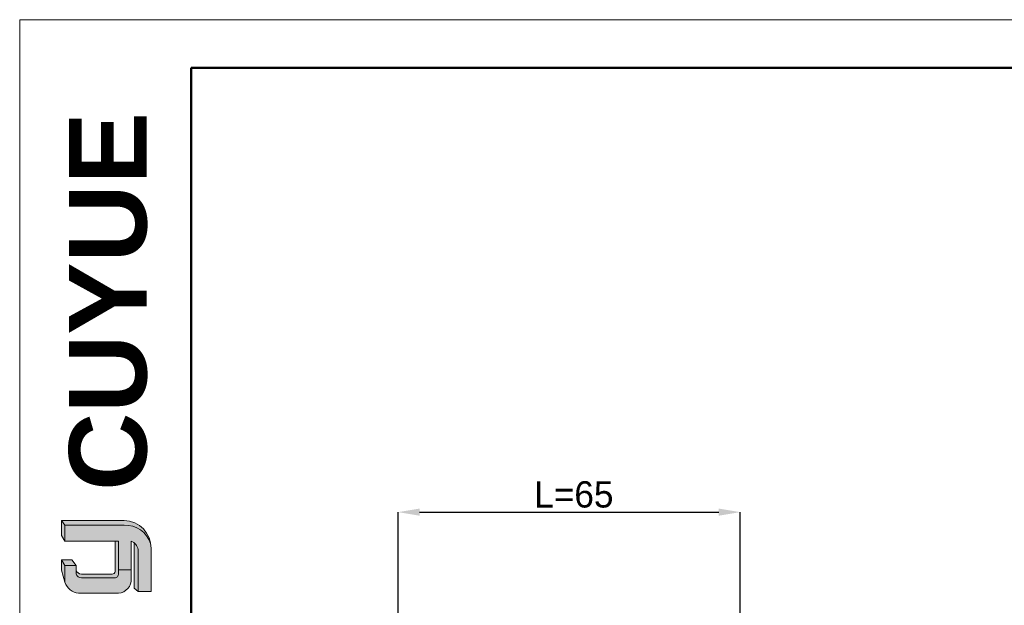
# Model space of a CAD drawing. Header units: millimetres. Extents: x 346 to 889, y 14 to 398.
# Tile 3 of 8: x 346 to 533, y 286 to 398. Entities that reach past the tile are written whole.
import ezdxf

# ---------------------------------------------------------------- set-up
doc = ezdxf.new("R2010")
doc.units = ezdxf.units.MM
doc.header["$PDSIZE"] = -1
for name, color, linetype, lineweight in [('0007', 7, 'Continuous', 5), ('实线层', 7, 'Continuous', 25), ('尺寸线层', 3, 'Continuous', 18), ('粗实线层', 7, 'Continuous', 50), ('细实线层', 3, 'Continuous', 18)]:
    doc.layers.add(name, color=color, linetype=linetype, lineweight=lineweight)
doc.layers.add('7标注层', color=3, linetype='Continuous')
doc.styles.add('ARIAL', font='arial.ttf')
doc.styles.add('SLDTEXTSTYLE5', font='TXT', dxfattribs={"width": 0.7})
doc.dimstyles.new('SLDDIMSTYLE0', dxfattribs={"dimtxt": 3.5, "dimasz": 4.08, "dimexe": 0, "dimexo": 0.0625, "dimgap": 0.875, "dimtad": 2, "dimlfac": 2, "dimrnd": 1e-09, "dimzin": 12, "dimdsep": 46, "dimtxsty": 'SLDTEXTSTYLE5', "dimsah": 1, "dimcen": 0.09, "dimadec": 0, "dimazin": 3, "dimtfac": 1, "dimtofl": 0, "dimtmove": 0, "dimatfit": 3, "dimfxl": 1, "dimfrac": 2, "dimtolj": 1, "dimtzin": 12, "dimarcsym": 0})

# ---------------------------------------------------------------- blocks, each defined once
blk = doc.blocks.new('_D_2')
at = {"layer": '7标注层', "color": 0, "lineweight": -2, "transparency": 16777216}
for p, q in [((418.1484227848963, 260.3760635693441), (418.1484227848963, 304.1856784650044)), ((422.2284227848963, 304.1856784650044), (479.0670015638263, 304.1856784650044)), ((483.1470015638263, 270.6260633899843), (483.1470015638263, 304.1856784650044))]:
    blk.add_line(p, q, dxfattribs=at)
at = {"layer": '7标注层', "color": 0, "transparency": 16777216}
for points in [[(422.2284227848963, 304.8656784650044), (422.2284227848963, 303.5056784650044), (418.1484227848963, 304.1856784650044)], [(479.0670015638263, 304.8656784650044), (479.0670015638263, 303.5056784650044), (483.1470015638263, 304.1856784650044)]]:
    blk.add_solid(points, dxfattribs=at)
at = {"layer": 'Defpoints', "color": 0, "transparency": 16777216}
for p in [(483.1470015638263, 304.1856784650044), (483.1470015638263, 270.5635633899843), (418.1484227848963, 260.3135635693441)]:
    blk.add_point(p, dxfattribs=at)
at = {"layer": '7标注层', "color": 0, "transparency": 16777216, "insert": (451.5353105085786, 310.0606734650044), "char_height": 3.5, "attachment_point": 2}
blk.add_mtext('\\A1;{\\H1.42857x;L=65}', dxfattribs=at)

msp = doc.modelspace()

# ---------------------------------------------------------------- hatches: boundary and pattern name
at = {"layer": '实线层'}
h = msp.add_hatch(color=251, dxfattribs=at)
edge = h.paths.add_edge_path(flags=0)
edge.add_line((354.1794192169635, 302.6074209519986), (354.8177118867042, 301.7050750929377))
edge.add_line((354.8177118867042, 301.7050750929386), (366.0699883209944, 301.7050750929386))
edge.add_arc((366.268621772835, 296.6123664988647), 5.096580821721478, 18.258457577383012, 92.23360366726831, ccw=False)
edge.add_arc((365.9325085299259, 297.3646961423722), 5.244527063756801, 9.265836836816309, 88.49787900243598)
edge.add_line((366.0699883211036, 302.6074209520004), (354.1794192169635, 302.6074209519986))
h = msp.add_hatch(color=254, dxfattribs=at)
h.paths.add_polyline_path([(354.1794192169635, 293.1589531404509), (354.8177118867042, 290.8667760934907), (354.8177118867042, 294.0183817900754), (354.1794192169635, 295.102293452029)], flags=0)
h.paths.add_polyline_path([(354.8177118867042, 298.6347232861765), (354.8177118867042, 301.7050750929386), (354.1794192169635, 302.6074209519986), (354.1794192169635, 299.7665160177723)], flags=0)
h = msp.add_hatch(color=251, dxfattribs=at)
edge = h.paths.add_edge_path(flags=0)
edge.add_line((363.808886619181, 292.4113710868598), (357.9394124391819, 292.4113710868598))
edge.add_arc((357.9373182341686, 293.4143521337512), 1.002983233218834, 193.8962338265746, 270.1196323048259, ccw=False)
edge.add_line((356.9636900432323, 293.173471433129), (356.9636900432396, 292.4501625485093))
edge.add_arc((357.9373182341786, 292.6910432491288), 1.002983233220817, 193.8962338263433, 270.1196323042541)
edge.add_line((357.9394124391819, 291.6880622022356), (364.2452606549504, 291.6880622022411))
edge.add_arc((364.2748780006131, 292.4127886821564), 0.7253314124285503, 267.659799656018, 364.9883187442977)
edge.add_line((364.9974621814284, 292.4758581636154), (364.9974621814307, 298.6347232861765))
edge.add_line((364.9974621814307, 298.6347232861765), (364.3868716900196, 298.6347232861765))
edge.add_line((364.3868716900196, 298.6347232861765), (364.3868716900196, 292.8742826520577))
edge.add_arc((363.8268295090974, 292.9812557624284), 0.5701670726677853, 268.1966309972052, 349.18624476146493, ccw=False)
h = msp.add_hatch(color=251, dxfattribs=at)
edge = h.paths.add_edge_path(flags=0)
edge.add_line((368.0045109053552, 289.739471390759), (368.7150057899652, 289.0938808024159))
edge.add_line((368.7150057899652, 289.0938808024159), (368.7150057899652, 297.1033391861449))
edge.add_arc((366.8116667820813, 296.8098948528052), 1.925826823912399, 8.764480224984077, 53.88699480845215)
edge.add_line((367.9467100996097, 298.3656858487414), (368.0045109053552, 289.739471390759))
msp.add_hatch(color=251, dxfattribs=at).paths.add_polyline_path([(356.9636900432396, 294.0183817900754), (356.1401051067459, 295.102293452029), (354.1794192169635, 295.102293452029), (354.8177118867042, 294.0183817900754)], flags=0)
h = msp.add_hatch(color=30, dxfattribs=at)
edge = h.paths.add_edge_path(flags=0)
edge.add_arc((357.9373182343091, 292.6910432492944), 1.002983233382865, 193.8962338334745, 270.11963231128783, ccw=False)
edge.add_line((356.9636900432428, 292.4501625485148), (356.9636900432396, 294.0183817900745))
edge.add_line((356.9636900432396, 294.0183817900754), (354.8177118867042, 294.0183817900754))
edge.add_line((354.8177118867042, 294.0183817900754), (354.8177118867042, 290.8667760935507))
edge.add_arc((357.7775365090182, 291.8542840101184), 3.120213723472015, 198.4506221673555, 263.4013944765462)
edge.add_line((357.4189834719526, 288.7547399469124), (364.9974621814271, 288.7547399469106))
edge.add_arc((364.7487340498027, 291.4246159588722), 2.681436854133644, 275.3223660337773, 362.7233690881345)
edge.add_line((367.4271424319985, 291.552021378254), (367.4271424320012, 293.2322321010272))
edge.add_line((367.4271424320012, 293.2322321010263), (364.9974621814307, 293.2322321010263))
edge.add_line((364.9974621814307, 293.2322321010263), (364.9974621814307, 292.4758581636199))
edge.add_arc((364.2748780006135, 292.4127886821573), 0.7253314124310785, -92.34020034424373, 4.988318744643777, ccw=False)
edge.add_line((364.2452606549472, 291.6880622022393), (357.9394124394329, 291.6880622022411))
at = {"layer": '尺寸线层'}
h = msp.add_hatch(color=179, dxfattribs=at)
edge = h.paths.add_edge_path(flags=0)
edge.add_line((366.0699883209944, 301.7050750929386), (354.8177118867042, 301.7050750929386))
edge.add_line((354.8177118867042, 301.7050750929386), (354.8177118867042, 298.6347232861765))
edge.add_line((354.8177118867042, 298.6347232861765), (364.9974621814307, 298.6347232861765))
edge.add_line((364.9974621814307, 298.6347232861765), (364.9974621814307, 293.2322321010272))
edge.add_line((364.9974621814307, 293.2322321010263), (367.4271424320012, 293.2322321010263))
edge.add_line((367.4271424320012, 293.2322321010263), (367.4271424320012, 298.6347232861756))
edge.add_arc((366.8116666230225, 296.809894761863), 1.925826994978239, 8.764482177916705, 71.36184450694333, ccw=False)
edge.add_line((368.7150057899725, 297.1033391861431), (368.7150057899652, 289.0938808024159))
edge.add_line((368.7150057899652, 289.0938808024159), (371.1762804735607, 289.0938808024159))
edge.add_line((371.1762804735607, 289.0938808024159), (371.1762804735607, 297.2757012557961))
edge.add_arc((365.932509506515, 297.3646961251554), 5.244526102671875, 359.0276957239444, 369.2658387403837)
edge.add_arc((366.2686217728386, 296.6123664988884), 5.096580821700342, 18.25845757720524, 92.23360366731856)

# ---------------------------------------------------------------- linework, layer by layer
at = {"layer": '0007'}
for p, q in [((354.1794192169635, 302.6074209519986), (366.0699883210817, 302.6074209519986)), ((354.1794192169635, 299.7665160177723), (354.1794192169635, 302.6074209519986)), ((354.8177118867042, 301.7050750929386), (354.1794192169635, 302.6074209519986)), ((354.8177118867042, 301.7050750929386), (366.0699883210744, 301.7050750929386)), ((354.8177118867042, 298.6347232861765), (354.8177118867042, 301.7050750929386)), ((354.8177118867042, 298.6347232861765), (354.1794192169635, 299.7665160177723)), ((364.9974621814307, 298.6347232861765), (354.8177118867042, 298.6347232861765)), ((364.3868716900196, 292.8742826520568), (364.3868716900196, 298.6347232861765)), ((364.9974621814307, 292.4758581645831), (364.9974621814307, 298.6347232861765)), ((367.4271424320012, 291.5520213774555), (367.4271424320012, 298.6347232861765)), ((368.0045109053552, 289.7394713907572), (367.9467100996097, 298.3656858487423)), ((368.7150057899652, 289.0938808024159), (368.7150057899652, 297.1033391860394)), ((371.1762804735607, 289.0938808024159), (371.1762804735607, 297.2757012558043)), ((354.1794192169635, 293.1589531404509), (354.1794192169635, 295.102293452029)), ((356.1401051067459, 295.102293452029), (354.1794192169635, 295.102293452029)), ((354.8177118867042, 294.0183817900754), (354.1794192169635, 295.102293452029)), ((354.8177118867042, 290.8667760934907), (354.8177118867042, 294.0183817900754)), ((356.9636900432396, 294.0183817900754), (354.8177118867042, 294.0183817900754)), ((356.9636900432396, 294.0183817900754), (356.1401051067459, 295.102293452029)), ((356.9636900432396, 292.4501625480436), (356.9636900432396, 294.0183817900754)), ((354.8177118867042, 290.8667760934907), (354.1794192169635, 293.1589531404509)), ((363.808886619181, 292.4113710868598), (357.9394124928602, 292.4113710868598)), ((364.9974621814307, 293.2322321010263), (367.4271424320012, 293.2322321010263)), ((364.2452606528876, 291.6880622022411), (357.9394124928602, 291.6880622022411)), ((364.9974621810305, 288.7547399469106), (357.4189834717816, 288.7547399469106)), ((368.7150057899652, 289.0938808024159), (368.0045109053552, 289.739471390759)), ((371.1762804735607, 289.0938808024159), (368.7150057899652, 289.0938808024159))]:
    msp.add_line(p, q, dxfattribs=at)
for centre, radius, start, end in [((365.9325084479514, 297.3646960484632), 5.244527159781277, 359.0276967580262, 88.497878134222), ((366.268622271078, 296.6123672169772), 5.096580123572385, 18.24249939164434, 92.23360957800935), ((366.8116665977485, 296.8098947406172), 1.925827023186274, 8.76448268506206, 71.3618439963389), ((357.9373181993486, 293.4143520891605), 1.002983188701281, 193.8962318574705, 270.1196373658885), ((357.9373181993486, 292.6910432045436), 1.002983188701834, 193.8962318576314, 270.1196373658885), ((363.8268295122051, 292.9812557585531), 0.5701670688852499, 268.1966306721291, 349.1862450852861), ((364.2748779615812, 292.4127887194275), 0.7253314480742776, 267.6598026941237, 4.988315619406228), ((357.77753690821, 291.8542845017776), 3.120214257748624, 198.4506284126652, 263.4013882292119), ((364.7487341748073, 291.4246158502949), 2.681436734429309, 275.3223635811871, 2.723371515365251)]:
    msp.add_arc(centre, radius, start, end, dxfattribs=at)
at = {"layer": '粗实线层'}
msp.add_lwpolyline([(378.7948422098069, 388.661475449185), (879.8603956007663, 388.661475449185), (879.8603956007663, 20.7947353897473), (378.7948422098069, 20.7947353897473)], close=True, dxfattribs=at)
at = {"layer": '细实线层'}
msp.add_lwpolyline([(346.2173327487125, 397.799199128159), (888.9981192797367, 397.799199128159), (888.9981192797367, 14.01480461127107), (346.2173327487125, 14.01480461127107)], close=True, dxfattribs=at)

# ---------------------------------------------------------------- texts
at = {"layer": '粗实线层', "color": 49, "insert": (355.6065348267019, 308.2299469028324), "char_height": 14.72, "width": 62.20746626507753, "attachment_point": 1, "rotation": 90, "style": 'ARIAL'}
msp.add_mtext('{\\fArial|b1|i0|c134|p34;\\C30;CU\\C179;YUE}', dxfattribs=at)

# ---------------------------------------------------------------- dimensions: what is measured, and where the dimension line sits
at = {"layer": '7标注层'}
dim = msp.add_linear_dim(base=(483.1470015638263, 304.1856784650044), p1=(418.1484227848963, 260.3135635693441), p2=(483.1470015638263, 270.5635633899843), angle=2.035554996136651e-13, text='{\\H1.42857x;L=<>}', dimstyle='SLDDIMSTYLE0', override={"dimlfac": 1, "dimtxsty": 'Standard'}, dxfattribs=at)
dim.commit()
dim.dimension.update_dxf_attribs({"geometry": '_D_2', "text_midpoint": (451.5353105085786, 304.1856784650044), "dimtype": 160})

doc.saveas('drawing.dxf')
